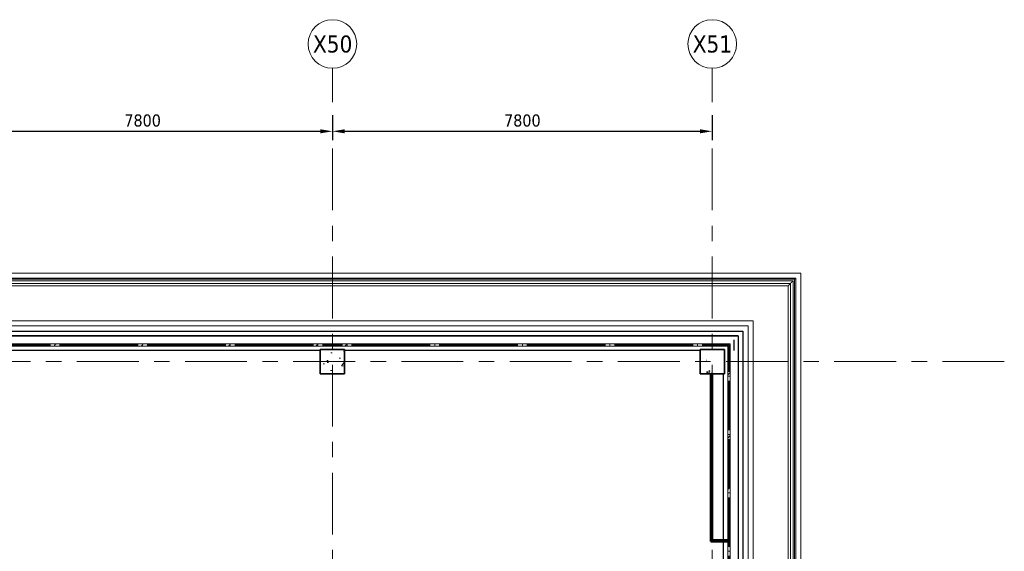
# Model space of a CAD drawing. Extents: x -3204 to 54657, y -2294 to 61632.
# Tile 65 of 65: x 32575 to 52800, y 50700 to 61632. Entities that reach past the tile are written whole.
import ezdxf

# ---------------------------------------------------------------- set-up
doc = ezdxf.new("R2010")
doc.units = 0
doc.header["$LTSCALE"] = 100
doc.linetypes.add('stramien', pattern=[22.225, 12.7, -3.175, 3.175, -3.175])
for name, color, linetype, lineweight in [('BA20----_WANDEN', 14, 'Continuous', 50), ('BL$7A---_STRAMIEN', 7, 'Continuous', 18), ('BL20----_WANDEN', 7, 'Continuous', 25), ('BL23----_VLOEREN', 11, 'Continuous', 18), ('BL28----_CONSTRUCTIES', 4, 'Continuous', 18), ('BL30----_KOZIJNEN', 14, 'Continuous', 25), ('BL34----_BALUSTRADES', 1, 'Continuous', 18), ('BM$1A---_MAATVOERING', 1, 'Continuous', 18)]:
    doc.layers.add(name, color=color, linetype=linetype, lineweight=lineweight)
doc.styles.add('Tahoma', font='tahoma.ttf', dxfattribs={"height": 350})
doc.styles.add('Tahoma_1', font='tahoma.ttf', dxfattribs={"height": 250})
doc.dimstyles.new('00_2_5mm', dxfattribs={"dimscale": 304.8, "dimtxt": 261.005209, "dimasz": 0.82021, "dimexe": 0.590551, "dimexo": 0.0625, "dimgap": 0.295276, "dimtad": 1, "dimdec": 0, "dimzin": 0, "dimdsep": 46, "dimtxsty": 'Tahoma_1', "dimsah": 1, "dimcen": 0.09, "dimdle": 0.590551, "dimazin": 0, "dimtfac": 1, "dimtdec": 4, "dimtix": 1, "dimtmove": 0, "dimatfit": 3, "dimfxl": 1.148294, "dimfxlon": 1, "dimtvp": 1, "dimtolj": 1, "dimtzin": 0, "dimarcsym": 2})
pattern_1 = [(50, (8878.4, 12805.1), (728.7365, -63.756), [76.2, -838.2]), (355, (8878.4, 12805.1), (-140.972, 764.228), [60.96, -670.56]), (100.451, (8939.1, 12799.8), (587.77, 700.467), [64.76, -712.36]), (46.184, (8878.4, 13008.3), (1084.316, -168.171), [114.3, -1257.3]), (96.636, (8968.8, 12994.3), (949.61, 989.71), [97.14, -1068.54]), (351.184, (8878.4, 13008.3), (949.62, 989.701), [91.44, -1005.84]), (21, (8980, 12957.5), (606.458, -409.0606), [76.2, -838.2]), (326, (8980, 12957.5), (247.208, 736.753), [60.96, -670.56]), (71.451, (9030.54, 12923.4), (853.668, 327.6855), [64.76, -712.36]), (37.5, (8878.4, 12805.08), (12.3547, 338.2201), [3.353, -659.079, 3.353, -677.367, -673.1]), (37.5, (8878.4, 12805.08), (12.3547, 338.2201), [-1343.152, 3.353, -669.747]), (7.5, (8878.4, 12805.08), (267.2789, 400.7221), [3.353, -384.759, 3.353, -643.839, -256.54]), (7.5, (8878.4, 12805.08), (267.2789, 400.7221), [-1035.304, 3.353, -253.187]), (327.5, (8651.83, 12805.08), (542.3633, -22.9153), [3.353, -250.647, 3.353, -789.127, -1051.56]), (327.5, (8651.83, 12805.08), (542.3633, -22.9153), [-1046.48, 3.353, -1048.207]), (317.5, (8550.24, 12805.1), (592.517, 101.707), [3.353, -326.847, 3.353, -522.935, -746.76]), (317.5, (8550.24, 12805.1), (592.517, 101.707), [-856.488, 3.353, -743.407])]

# ---------------------------------------------------------------- blocks, each defined once
blk = doc.blocks.new('23_FL_glazenwasbalkon2 - AL_23_glazenwasbalkon-1321570-1')
at = {"layer": 'BL23----_VLOEREN'}
for p, q in [((-2898, 43615), (39742, 43615)), ((39642, 43515), (-2798, 43515)), ((-2771, 43488), (39614, 43488)), ((39614, 43488), (39642, 43515)), ((39614, -5555), (39614, 43488)), ((39642, -5555), (39642, 43515)), ((39742, -5555), (39742, 43615)), ((-1918, 42635), (38762, 42635)), ((38662, 42535), (-1818, 42535)), ((38662, -5555), (38662, 42535)), ((38762, -5555), (38762, 42635))]:
    blk.add_line(p, q, dxfattribs=at)
blk = doc.blocks.new('31_WN_AMC_a_br_paneel - 600x1530-V51-1')
at = {"layer": 'BL30----_KOZIJNEN', "lineweight": 18}
h = blk.add_hatch(dxfattribs=at)
h.set_pattern_fill('FP_101', color=256, style=0, pattern_type=2)
h.set_pattern_definition([(45, (-30121.6, -42134.9), (-449.013, 449.013), []), (45, (-29962.85, -42134.9), (0, 898.026), []), (45, (-30280.35, -42134.9), (0, 898.0256), [])])
h.paths.add_polyline_path([(300, -21), (300, 29), (200, 29), (200, -21)], flags=0)
h.paths.add_polyline_path([(-200, -21), (-200, 29), (-300, 29), (-300, -21), (-254, -21)], flags=0)
h = blk.add_hatch(dxfattribs=at)
h.set_pattern_fill('FP_100', color=256, style=0, pattern_type=2)
h.set_pattern_definition([(45, (-30121.6, -42134.92), (-212.132, 212.132), [])])
h.paths.add_polyline_path([(200, 0), (200, 8), (-200, 8), (-200, 0)], flags=0)
for p, q in [((-200, 29), (-300, 29)), ((-200, -21), (-200, 29)), ((-200, 29), (200, 29)), ((200, 8), (-200, 8)), ((-200, 8), (-200, 0)), ((-200, 0), (200, 0)), ((300, 29), (200, 29)), ((200, 29), (200, -21)), ((200, 0), (200, 8)), ((-300, -21), (-200, -21)), ((-200, -21), (200, -21)), ((200, -21), (300, -21))]:
    blk.add_line(p, q, dxfattribs=at)
blk = doc.blocks.new('31_WN_AMC_a_br_paneel - 1200x1530-2248574-1')
at = {"layer": 'BL30----_KOZIJNEN', "lineweight": 18}
h = blk.add_hatch(dxfattribs=at)
h.set_pattern_fill('FP_120', color=256, style=0, pattern_type=2)
h.set_pattern_definition([(135, (40894.92, -38261.6), (-212.132, -212.132), [])])
h.paths.add_polyline_path([(500, 8), (-500, 8), (-500, 0), (500, 0)], flags=0)
for p, q in [((-600, 29), (-600, -21)), ((-500, 29), (-600, 29)), ((-500, -21), (-500, 29)), ((-500, 29), (500, 29)), ((500, 8), (-500, 8)), ((-500, 8), (-500, 0)), ((-500, 0), (500, 0)), ((600, 29), (500, 29)), ((500, 29), (500, -21)), ((500, 0), (500, 8)), ((600, -21), (600, 29)), ((-600, -21), (-500, -21)), ((-500, -21), (500, -21)), ((500, -21), (600, -21))]:
    blk.add_line(p, q, dxfattribs=at)
blk = doc.blocks.new('31_WN_AMC_a_br_paneel - 1200x1530-V67-1')
at = {"layer": 'BL30----_KOZIJNEN', "lineweight": 18}
h = blk.add_hatch(dxfattribs=at)
h.set_pattern_fill('FP_122', color=256, style=0, pattern_type=2)
h.set_pattern_definition([(135, (39694.9, -38261.6), (-449.013, -449.013), []), (135, (39694.9, -38102.85), (-898.0256, 6e-14), []), (135, (39694.9, -38420.35), (-898.0256, 6e-14), [])])
h.paths.add_polyline_path([(600, -21), (600, 29), (500, 29), (500, -21)], flags=0)
h.paths.add_polyline_path([(-500, 29), (-600, 29), (-600, -21), (-500, -21)], flags=0)
h = blk.add_hatch(dxfattribs=at)
h.set_pattern_fill('FP_121', color=256, style=0, pattern_type=2)
h.set_pattern_definition([(135, (39694.92, -38261.6), (-212.132, -212.132), [])])
h.paths.add_polyline_path([(500, 8), (-500, 8), (-500, 0), (500, 0)], flags=0)
for p, q in [((-600, 29), (-600, -21)), ((-500, 29), (-600, 29)), ((-500, -21), (-500, 29)), ((-500, 29), (500, 29)), ((500, 8), (-500, 8)), ((-500, 8), (-500, 0)), ((-500, 0), (500, 0)), ((600, 29), (500, 29)), ((500, 29), (500, -21)), ((500, 0), (500, 8)), ((600, -21), (600, 29)), ((-600, -21), (-500, -21)), ((-500, -21), (500, -21)), ((500, -21), (600, -21))]:
    blk.add_line(p, q, dxfattribs=at)
blk = doc.blocks.new('31_WN_AMC_a_br_paneel - 1200x1530-V68-1')
at = {"layer": 'BL30----_KOZIJNEN', "lineweight": 18}
h = blk.add_hatch(dxfattribs=at)
h.set_pattern_fill('FP_124', color=256, style=0, pattern_type=2)
h.set_pattern_definition([(135, (38494.9, -38261.6), (-449.013, -449.013), []), (135, (38494.9, -38102.85), (-898.0256, 6e-14), []), (135, (38494.9, -38420.35), (-898.0256, 6e-14), [])])
h.paths.add_polyline_path([(600, -21), (600, 29), (500, 29), (500, -21)], flags=0)
h.paths.add_polyline_path([(-500, -21), (-500, 29), (-600, 29), (-600, -21)], flags=0)
h = blk.add_hatch(dxfattribs=at)
h.set_pattern_fill('FP_123', color=256, style=0, pattern_type=2)
h.set_pattern_definition([(135, (38494.92, -38261.6), (-212.132, -212.132), [])])
h.paths.add_polyline_path([(500, 8), (-500, 8), (-500, 0), (500, 0)], flags=0)
for p, q in [((-600, 29), (-600, -21)), ((-500, 29), (-600, 29)), ((-500, -21), (-500, 29)), ((-500, 29), (500, 29)), ((500, 8), (-500, 8)), ((-500, 8), (-500, 0)), ((-500, 0), (500, 0)), ((600, 29), (500, 29)), ((500, 29), (500, -21)), ((500, 0), (500, 8)), ((-600, -21), (-500, -21)), ((-500, -21), (370, -21)), ((395, -21), (500, -21)), ((500, -21), (600, -21))]:
    blk.add_line(p, q, dxfattribs=at)
blk = doc.blocks.new('31_WN_AMC_a_br_raam - 1800x1530-V70-1')
at = {"layer": 'BL30----_KOZIJNEN', "lineweight": 18}
for p, q in [((-900, 29), (-900, -21)), ((-800, 29), (-900, 29)), ((-800, -21), (-800, 29)), ((-800, 29), (800, 29)), ((800, 7), (-800, 7)), ((-800, 7), (-800, 1)), ((-800, 1), (800, 1)), ((900, 29), (800, 29)), ((800, 29), (800, -21)), ((800, 1), (800, 7)), ((900, -21), (900, 29)), ((-900, -21), (-800, -21)), ((-800, -21), (800, -21)), ((800, -21), (900, -21))]:
    blk.add_line(p, q, dxfattribs=at)
blk = doc.blocks.new('31_WN_AMC_a_br_raam - 1800x1530-V91-1')
at = {"layer": 'BL30----_KOZIJNEN', "lineweight": 18}
h = blk.add_hatch(dxfattribs=at)
h.set_pattern_fill('FP_148', color=256, style=0, pattern_type=2)
h.set_pattern_definition([(45, (-23521.6, -42134.9), (-449.013, 449.013), []), (45, (-23362.85, -42134.9), (0, 898.026), []), (45, (-23680.35, -42134.9), (0, 898.026), [])])
h.paths.add_polyline_path([(900, -21), (900, 29), (800, 29), (800, -21)], flags=0)
h.paths.add_polyline_path([(-900, -21), (-800, -21), (-800, 29), (-900, 29)], flags=0)
for p, q in [((-900, 29), (-900, -21)), ((-800, 29), (-900, 29)), ((-800, -21), (-800, 29)), ((-800, 29), (800, 29)), ((800, 7), (-800, 7)), ((-800, 7), (-800, 1)), ((-800, 1), (800, 1)), ((900, 29), (800, 29)), ((800, 29), (800, -21)), ((800, 1), (800, 7)), ((900, -21), (900, 29)), ((-900, -21), (-800, -21)), ((-800, -21), (800, -21)), ((800, -21), (900, -21))]:
    blk.add_line(p, q, dxfattribs=at)
blk = doc.blocks.new('31_WN_AMC_a_br_raam - 1800x1530-V92-1')
at = {"layer": 'BL30----_KOZIJNEN', "lineweight": 18}
h = blk.add_hatch(dxfattribs=at)
h.set_pattern_fill('FP_149', color=256, style=0, pattern_type=2)
h.set_pattern_definition([(45, (-25321.6, -42134.9), (-449.013, 449.013), []), (45, (-25162.85, -42134.9), (0, 898.026), []), (45, (-25480.35, -42134.9), (0, 898.026), [])])
h.paths.add_polyline_path([(900, -21), (900, 29), (800, 29), (800, -21)], flags=0)
h.paths.add_polyline_path([(-900, -21), (-800, -21), (-800, 29), (-900, 29)], flags=0)
for p, q in [((-900, 29), (-900, -21)), ((-800, 29), (-900, 29)), ((-800, -21), (-800, 29)), ((-800, 29), (800, 29)), ((800, 7), (-800, 7)), ((-800, 7), (-800, 1)), ((-800, 1), (800, 1)), ((900, 29), (800, 29)), ((800, 29), (800, -21)), ((800, 1), (800, 7)), ((900, -21), (900, 29)), ((-900, -21), (-800, -21)), ((-800, -21), (800, -21)), ((800, -21), (900, -21))]:
    blk.add_line(p, q, dxfattribs=at)
blk = doc.blocks.new('31_WN_AMC_a_br_raam - 1800x1530-V93-1')
at = {"layer": 'BL30----_KOZIJNEN', "lineweight": 18}
h = blk.add_hatch(dxfattribs=at)
h.set_pattern_fill('FP_150', color=256, style=0, pattern_type=2)
h.set_pattern_definition([(45, (-27121.6, -42134.9), (-449.013, 449.013), []), (45, (-26962.85, -42134.9), (0, 898.026), []), (45, (-27280.35, -42134.9), (0, 898.026), [])])
h.paths.add_polyline_path([(800, -21), (900, -21), (900, 29), (800, 29)], flags=0)
h.paths.add_polyline_path([(-900, -21), (-800, -21), (-800, 29), (-900, 29)], flags=0)
for p, q in [((-900, 29), (-900, -21)), ((-800, 29), (-900, 29)), ((-800, -21), (-800, 29)), ((-800, 29), (800, 29)), ((800, 7), (-800, 7)), ((-800, 7), (-800, 1)), ((-800, 1), (800, 1)), ((900, 29), (800, 29)), ((800, 29), (800, -21)), ((800, 1), (800, 7)), ((900, -21), (900, 29)), ((-900, -21), (-800, -21)), ((-800, -21), (800, -21)), ((800, -21), (900, -21))]:
    blk.add_line(p, q, dxfattribs=at)
blk = doc.blocks.new('31_WN_AMC_a_br_raam - 1800x1530-V94-1')
at = {"layer": 'BL30----_KOZIJNEN', "lineweight": 18}
h = blk.add_hatch(dxfattribs=at)
h.set_pattern_fill('FP_151', color=256, style=0, pattern_type=2)
h.set_pattern_definition([(45, (-28921.6, -42134.9), (-449.013, 449.013), []), (45, (-28762.85, -42134.9), (0, 898.026), []), (45, (-29080.35, -42134.9), (0, 898.026), [])])
h.paths.add_polyline_path([(800, -21), (900, -21), (900, 29), (800, 29)], flags=0)
h.paths.add_polyline_path([(-900, -21), (-800, -21), (-800, 29), (-900, 29)], flags=0)
for p, q in [((-900, 29), (-900, -21)), ((-800, 29), (-900, 29)), ((-800, -21), (-800, 29)), ((-800, 29), (800, 29)), ((800, 7), (-800, 7)), ((-800, 7), (-800, 1)), ((-800, 1), (800, 1)), ((900, 29), (800, 29)), ((800, 29), (800, -21)), ((800, 1), (800, 7)), ((900, -21), (900, 29)), ((-900, -21), (-800, -21)), ((-800, -21), (800, -21)), ((800, -21), (900, -21))]:
    blk.add_line(p, q, dxfattribs=at)
blk = doc.blocks.new('31_WN_AMC_a_br_raam - 1800x1530-V95-1')
at = {"layer": 'BL30----_KOZIJNEN', "lineweight": 18}
h = blk.add_hatch(dxfattribs=at)
h.set_pattern_fill('FP_152', color=256, style=0, pattern_type=2)
h.set_pattern_definition([(45, (-31321.6, -42134.9), (-449.013, 449.013), []), (45, (-31162.85, -42134.9), (0, 898.0256), []), (45, (-31480.35, -42134.9), (0, 898.0256), [])])
h.paths.add_polyline_path([(900, -21), (900, 29), (800, 29), (800, -21)], flags=0)
h.paths.add_polyline_path([(-800, -21), (-800, 29), (-900, 29), (-900, -21)], flags=0)
for p, q in [((-900, 29), (-900, -21)), ((-800, 29), (-900, 29)), ((-800, -21), (-800, 29)), ((-800, 29), (800, 29)), ((800, 7), (-800, 7)), ((-800, 7), (-800, 1)), ((-800, 1), (800, 1)), ((900, 29), (800, 29)), ((800, 29), (800, -21)), ((800, 1), (800, 7)), ((900, -21), (900, 29)), ((-900, -21), (-800, -21)), ((-800, -21), (800, -21)), ((800, -21), (900, -21))]:
    blk.add_line(p, q, dxfattribs=at)
blk = doc.blocks.new('31_WN_AMC_a_br_raam - 1800x1530-V96-1')
at = {"layer": 'BL30----_KOZIJNEN', "lineweight": 18}
h = blk.add_hatch(dxfattribs=at)
h.set_pattern_fill('FP_153', color=256, style=0, pattern_type=2)
h.set_pattern_definition([(45, (-33121.6, -42134.9), (-449.013, 449.013), []), (45, (-32962.85, -42134.9), (0, 898.0256), []), (45, (-33280.35, -42134.9), (0, 898.0256), [])])
h.paths.add_polyline_path([(800, -21), (900, -21), (900, 29), (800, 29)], flags=0)
h.paths.add_polyline_path([(-900, -21), (-800, -21), (-800, 29), (-900, 29)], flags=0)
for p, q in [((-900, 29), (-900, -21)), ((-800, 29), (-900, 29)), ((-800, -21), (-800, 29)), ((-800, 29), (800, 29)), ((800, 7), (-800, 7)), ((-800, 7), (-800, 1)), ((-800, 1), (800, 1)), ((900, 29), (800, 29)), ((800, 29), (800, -21)), ((800, 1), (800, 7)), ((900, -21), (900, 29)), ((-900, -21), (-800, -21)), ((-800, -21), (800, -21)), ((800, -21), (900, -21))]:
    blk.add_line(p, q, dxfattribs=at)
blk = doc.blocks.new('31_WN_AMC_a_br_raam - 1800x1530-V125-1')
at = {"layer": 'BL30----_KOZIJNEN', "lineweight": 18}
h = blk.add_hatch(dxfattribs=at)
h.set_pattern_fill('FP_175', color=256, style=0, pattern_type=2)
h.set_pattern_definition([(45, (-34921.6, -42134.9), (-449.013, 449.013), []), (45, (-34762.85, -42134.9), (0, 898.0256), []), (45, (-35080.35, -42134.9), (0, 898.0256), [])])
h.paths.add_polyline_path([(900, -21), (900, 29), (800, 29), (800, -21)], flags=0)
h.paths.add_polyline_path([(-900, -21), (-800, -21), (-800, 29), (-900, 29)], flags=0)
for p, q in [((-900, 29), (-900, -21)), ((-800, 29), (-900, 29)), ((-800, -21), (-800, 29)), ((-800, 29), (800, 29)), ((800, 7), (-800, 7)), ((-800, 7), (-800, 1)), ((-800, 1), (800, 1)), ((900, 29), (800, 29)), ((800, 29), (800, -21)), ((800, 1), (800, 7)), ((900, -21), (900, 29)), ((-900, -21), (-800, -21)), ((-800, -21), (800, -21)), ((800, -21), (900, -21))]:
    blk.add_line(p, q, dxfattribs=at)
blk = doc.blocks.new('31_WN_AMC_a_br_raam - 1800x1530-2251170-1')
at = {"layer": 'BL30----_KOZIJNEN', "lineweight": 18}
h = blk.add_hatch(dxfattribs=at)
h.set_pattern_fill('FP_176', color=256, style=0, pattern_type=2)
h.set_pattern_definition([(225, (36721.6, 42134.9), (449.013, -449.013), []), (225, (36562.85, 42134.9), (6e-14, -898.0256), []), (225, (36880.35, 42134.9), (6e-14, -898.0256), [])])
h.paths.add_polyline_path([(-800, 21), (-900, 21), (-900, -29), (-800, -29)], flags=0)
h.paths.add_polyline_path([(800, 21), (800, -29), (900, -29), (900, 21)], flags=0)
for p, q in [((-900, 21), (-800, 21)), ((-900, -29), (-900, 21)), ((-800, 21), (-800, -29)), ((-800, 21), (800, 21)), ((800, 21), (900, 21)), ((800, -29), (800, 21)), ((900, 21), (900, -29)), ((-800, -29), (-900, -29)), ((-800, -1), (800, -1)), ((-800, -7), (-800, -1)), ((800, -7), (-800, -7)), ((-800, -29), (800, -29)), ((800, -1), (800, -7)), ((900, -29), (800, -29))]:
    blk.add_line(p, q, dxfattribs=at)
blk = doc.blocks.new('31_WN_AMC_a_br_hoekpaneel - 669x669x1530-V126-1')
at = {"layer": 'BL30----_KOZIJNEN', "lineweight": 18}
h = blk.add_hatch(dxfattribs=at)
h.set_pattern_fill('FP_182', color=256, style=0, pattern_type=2)
h.set_pattern_definition([(315, (-41829.4, 38261.6), (449.013, 449.013), []), (315, (-41829.4, 38102.85), (898.0256, 0), []), (315, (-41829.4, 38420.35), (898.0256, 0), [])])
h.paths.add_polyline_path([(-335, -29), (-235, -29), (-235, 21), (-335, 21)], flags=0)
h.paths.add_polyline_path([(284, 540), (334, 540), (334, 640), (284, 640)], flags=0)
h = blk.add_hatch(dxfattribs=at)
h.set_pattern_fill('FP_183', color=256, style=0, pattern_type=2)
h.set_pattern_definition([(315, (-41829.42, 38261.6), (212.132, 212.132), [])])
h.paths.add_polyline_path([(-235, -8), (313, -8), (313, 540), (305, 540), (305, 0), (-235, 0)], flags=0)
for p, q in [((284, 540), (284, 640)), ((334, 640), (334, 540)), ((334, 540), (284, 540)), ((284, 21), (284, 540)), ((305, 540), (313, 540)), ((305, 0), (305, 540)), ((313, 540), (313, -8)), ((334, 540), (334, -29)), ((-335, 21), (-235, 21)), ((-235, 21), (-235, -29)), ((-235, 21), (284, 21)), ((-235, -29), (-335, -29)), ((-235, 0), (305, 0)), ((-235, -8), (-235, 0)), ((313, -8), (-235, -8)), ((334, -29), (-235, -29))]:
    blk.add_line(p, q, dxfattribs=at)
blk = doc.blocks.new('Railing - Railing-2110834-1')
at = {"layer": 'BL34----_BALUSTRADES'}
for p, q in [((39582, 43455), (-2738, 43455)), ((-2688, 43405), (39532, 43405)), ((-2639, 43356), (39483, 43356)), ((39483, 43356), (39483, -5445)), ((39532, 43405), (39532, -5445)), ((39582, -5445), (39582, 43455))]:
    blk.add_line(p, q, dxfattribs=at)
for points, knots in [([(39532, 43405), (39531, 43405), (39531, 43404), (39529, 43403), (39528, 43401), (39526, 43400), (39525, 43398), (39523, 43397), (39521, 43395), (39520, 43393), (39519, 43392), (39517, 43390), (39516, 43389), (39514, 43387), (39512, 43386), (39511, 43384), (39509, 43383), (39508, 43381), (39506, 43379), (39504, 43378), (39503, 43376), (39501, 43374), (39500, 43373), (39498, 43371), (39497, 43370), (39495, 43368), (39494, 43367), (39492, 43365), (39490, 43364), (39489, 43362), (39487, 43361), (39486, 43359), (39484, 43358), (39483, 43356), (39483, 43356), (39483, 43356)], [-0.9117236, -0.9117236, -0.9117236, -0.9117236, -0.875, -0.8333333, -0.7916667, -0.7708333, -0.75, -0.7083333, -0.6875, -0.6666667, -0.6458333, -0.625, -0.6041667, -0.5833333, -0.5625, -0.5416667, -0.5208333, -0.5, -0.4791667, -0.4583333, -0.4375, -0.4166667, -0.3958333, -0.375, -0.3541667, -0.3333333, -0.3125, -0.2916667, -0.25, -0.2291667, -0.2083333, -0.1666667, -0.125, -0.0833333, 0, 0, 0, 0]), ([(39582, 43455), (39582, 43455), (39581, 43454), (39580, 43453), (39578, 43452), (39577, 43450), (39575, 43449), (39574, 43447), (39572, 43446), (39570, 43444), (39569, 43442), (39568, 43441), (39566, 43439), (39565, 43438), (39563, 43436), (39561, 43435), (39560, 43433), (39558, 43432), (39557, 43430), (39555, 43428), (39553, 43427), (39552, 43425), (39550, 43423), (39549, 43422), (39547, 43420), (39546, 43419), (39544, 43417), (39543, 43416), (39541, 43414), (39539, 43413), (39538, 43411), (39536, 43410), (39535, 43408), (39533, 43407), (39532, 43405), (39532, 43405), (39532, 43405)], [-1, -1, -1, -1, -0.916667, -0.875, -0.833333, -0.791667, -0.770833, -0.75, -0.708333, -0.6875, -0.666667, -0.645833, -0.625, -0.604167, -0.583333, -0.5625, -0.541667, -0.520833, -0.5, -0.479167, -0.458333, -0.4375, -0.416667, -0.395833, -0.375, -0.354167, -0.333333, -0.3125, -0.291667, -0.25, -0.229167, -0.208333, -0.166667, -0.125, -0.083333, 0, 0, 0, 0])]:
    blk.add_open_spline(points, degree=3, knots=knots, dxfattribs=at)
blk = doc.blocks.new('Grid - 5mm-26474-1')
at = {"layer": 'BL$7A---_STRAMIEN'}
blk.add_circle((0, 0), 5, dxfattribs=at)
blk = doc.blocks.new('*D428')
at = {"layer": 'BM$1A---_MAATVOERING', "color": 0, "lineweight": -2, "transparency": 16777216}
for p, q in [((31200, 59667), (31200, 59157)), ((39000, 59667), (39000, 59157)), ((31450, 59337), (38750, 59337))]:
    blk.add_line(p, q, dxfattribs=at)
at = {"layer": 'BM$1A---_MAATVOERING', "color": 0, "transparency": 16777216}
for points in [[(31450, 59378), (31450, 59295), (31200, 59337)], [(38750, 59378), (38750, 59295), (39000, 59337)]]:
    blk.add_solid(points, dxfattribs=at)
at = {"layer": 'Defpoints', "color": 0, "transparency": 16777216}
for p in [(31200, 59687), (39000, 59687), (39000, 59337)]:
    blk.add_point(p, dxfattribs=at)
at = {"layer": 'BM$1A---_MAATVOERING', "color": 0, "transparency": 16777216, "insert": (35100, 59557), "char_height": 250, "width": 894.88, "attachment_point": 5, "style": 'Tahoma_1'}
blk.add_mtext('\\A1;7800', dxfattribs=at)
blk = doc.blocks.new('*D429')
at = {"layer": 'BM$1A---_MAATVOERING', "color": 0, "lineweight": -2, "transparency": 16777216}
for p, q in [((39000, 59667), (39000, 59157)), ((46800, 59667), (46800, 59157)), ((39250, 59337), (46550, 59337))]:
    blk.add_line(p, q, dxfattribs=at)
at = {"layer": 'BM$1A---_MAATVOERING', "color": 0, "transparency": 16777216}
for points in [[(39250, 59378), (39250, 59295), (39000, 59337)], [(46550, 59378), (46550, 59295), (46800, 59337)]]:
    blk.add_solid(points, dxfattribs=at)
at = {"layer": 'Defpoints', "color": 0, "transparency": 16777216}
for p in [(39000, 59687), (46800, 59687), (46800, 59337)]:
    blk.add_point(p, dxfattribs=at)
at = {"layer": 'BM$1A---_MAATVOERING', "color": 0, "transparency": 16777216, "insert": (42900, 59557), "char_height": 250, "width": 894.88, "attachment_point": 5, "style": 'Tahoma_1'}
blk.add_mtext('\\A1;7800', dxfattribs=at)

msp = doc.modelspace()

# ---------------------------------------------------------------- hatches: boundary and pattern name
at = {"layer": 'BA20----_WANDEN', "lineweight": 18}
h = msp.add_hatch(dxfattribs=at)
h.set_pattern_fill('FP_105', color=256, angle=45, style=0, pattern_type=2)
h.set_pattern_definition([(135, (46800, 52627.5), (-212.13, -212.13), []), (140, (46800, 52627.5), (37.65, 430.356), [45, -495]), (85, (46800, 52627.5), (-451.32, -83.25), [36, -396]), (190.45, (46803.14, 52663.36), (-413.66, 347.11), [38.24, -420.685]), (136.184, (46680, 52627.5), (99.31, 640.34), [67.5, -742.5]), (186.636, (46688.3, 52680.86), (-584.47, 560.8), [57.37, -631.03]), (81.184, (46680, 52627.5), (-584.47, 560.8), [54, -594]), (111, (46710, 52687.5), (241.57, 358.144), [45, -495]), (56, (46710, 52687.5), (-435.09, 145.99), [36, -396]), (161.45, (46730.13, 52717.35), (-193.51, 504.135), [38.24, -420.685]), (127.5, (46800, 52627.5), (-133.1575, 4.864), [3.353, -257.447, 3.353, -264.647, -265]), (127.5, (46800, 52627.5), (-133.1575, 4.864), [-528.8, 3.353, -261.647]), (97.5, (46800, 52627.5), (-157.765, 105.228), [3.353, -149.447, 3.353, -251.447, -101]), (97.5, (46800, 52627.5), (-157.765, 105.228), [-407.6, 3.353, -97.647]), (57.5, (46800, 52538.3), (9.022, 213.529), [3.353, -96.647, 3.353, -308.647, -414]), (57.5, (46800, 52538.3), (9.022, 213.529), [-412, 3.353, -410.647]), (47.5, (46800, 52498.3), (-40.042, 233.274), [3.353, -126.647, 3.353, -203.847, -294]), (47.5, (46800, 52498.3), (-40.042, 233.274), [-337.2, 3.353, -290.647])])
h.paths.add_polyline_path([(46800, 50905), (46800, 54350), (46775, 54350), (46775, 50905)], flags=0)
h = msp.add_hatch(dxfattribs=at)
h.set_pattern_fill('FP_106', color=256, angle=-315, style=0, pattern_type=2)
h.set_pattern_definition([(225, (46959.5, 50930), (212.13, -212.13), []), (230, (46959.5, 50930), (-430.36, 37.65), [45, -495]), (175, (46959.5, 50930), (83.25, -451.3), [36, -396]), (280.45, (46923.64, 50933.14), (-347.1, -413.66), [38.24, -420.69]), (226.18, (46959.5, 50810), (-640.34, 99.3), [67.5, -742.5]), (276.64, (46906.14, 50818.3), (-560.8, -584.5), [57.37, -631.03]), (171.18, (46959.5, 50810), (-560.8, -584.5), [54, -594]), (201, (46899.5, 50840), (-358.14, 241.57), [45, -495]), (146, (46899.5, 50840), (-146, -435.1), [36, -396]), (251.45, (46869.65, 50860.13), (-504.13, -193.5), [38.24, -420.69]), (217.5, (46959.5, 50930), (-4.864, -133.16), [3.353, -257.447, 3.353, -264.647, -265]), (217.5, (46959.5, 50930), (-4.864, -133.16), [-528.8, 3.353, -261.647]), (187.5, (46959.5, 50930), (-105.23, -157.76), [3.353, -149.447, 3.353, -251.447, -101]), (187.5, (46959.5, 50930), (-105.23, -157.76), [-407.6, 3.35, -97.65]), (147.5, (47048.7, 50930), (-213.53, 9.02), [3.353, -96.647, 3.353, -308.647, -414]), (147.5, (47048.7, 50930), (-213.53, 9.02), [-412, 3.353, -410.647]), (137.5, (47088.7, 50930), (-233.27, -40.04), [3.353, -126.647, 3.353, -203.847, -294]), (137.5, (47088.7, 50930), (-233.27, -40.04), [-337.2, 3.35, -290.65])])
h.paths.add_polyline_path([(47119, 50905), (47119, 50930), (46800, 50930), (46800, 50905)], flags=0)
at = {"layer": 'BL28----_CONSTRUCTIES'}
h = msp.add_hatch(dxfattribs=at)
h.set_pattern_fill('FP_1', color=256, style=0, pattern_type=2)
h.set_pattern_definition(pattern_1)
h.paths.add_polyline_path([(39250, 54350), (39250, 54850), (38750, 54850), (38750, 54350)], flags=0)
h = msp.add_hatch(dxfattribs=at)
h.set_pattern_fill('FP_1', color=256, style=0, pattern_type=2)
h.set_pattern_definition(pattern_1)
h.paths.add_polyline_path([(47050, 54350), (47050, 54850), (46550, 54850), (46550, 54350)], flags=0)

# ---------------------------------------------------------------- linework, layer by layer
at = {"layer": 'BL$7A---_STRAMIEN', "linetype": 'stramien'}
for p, q in [((39000, -2294.5), (39000, 60632.3)), ((46800, -2294.5), (46800, 60632.3)), ((52800, 54600), (-2203.7, 54600))]:
    msp.add_line(p, q, dxfattribs=at)
at = {"layer": 'BL20----_WANDEN'}
for p, q in [((29700, 55230), (47430, 55230)), ((47430, 55230), (47430, 7305)), ((47330, 55130), (29700, 55130)), ((29700, 55130), (47330, 55130)), ((47250, 54830), (47250, 55050)), ((47330, 55130), (47330, 55130)), ((47330, 55130), (47330, 7500)), ((38750, 54830), (31575, 54830)), ((46550, 54830), (39250, 54830)), ((47030, 50930), (47030, 54350)), ((47030, 47050), (47030, 50905))]:
    msp.add_line(p, q, dxfattribs=at)
at = {"layer": 'BL20----_WANDEN', "lineweight": 50}
for p, q in [((46775, 54350), (46775, 50905)), ((46800, 54350), (46775, 54350)), ((46800, 50930), (46800, 54350)), ((46775, 50905), (47119, 50905)), ((47119, 50930), (46800, 50930)), ((47119, 50905), (47119, 50930))]:
    msp.add_line(p, q, dxfattribs=at)
at = {"layer": 'BL28----_CONSTRUCTIES', "lineweight": 35}
for p, q in [((39250, 54850), (38750, 54850)), ((38750, 54850), (38750, 54350)), ((39250, 54350), (39250, 54850)), ((47050, 54850), (46550, 54850)), ((46550, 54850), (46550, 54350)), ((47050, 54350), (47050, 54850)), ((38750, 54350), (39250, 54350)), ((46550, 54350), (47050, 54350))]:
    msp.add_line(p, q, dxfattribs=at)

# ---------------------------------------------------------------- block references
at = {"layer": 'BL$7A---_STRAMIEN', "xscale": 99.99999999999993, "yscale": 99.99999999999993, "zscale": 99.99999999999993}
for p in [(39000, 61132.3), (46800, 61132.3)]:
    msp.add_blockref('Grid - 5mm-26474-1', p, dxfattribs=at)
at = {"layer": 'BL23----_VLOEREN'}
msp.add_blockref('23_FL_glazenwasbalkon2 - AL_23_glazenwasbalkon-1321570-1', (8878.4, 12805.1), dxfattribs=at)
at = {"layer": 'BL30----_KOZIJNEN'}
for name, p in [('31_WN_AMC_a_br_raam - 1800x1530-V91-1', (32400, 54940)), ('31_WN_AMC_a_br_raam - 1800x1530-V92-1', (34200, 54940)), ('31_WN_AMC_a_br_raam - 1800x1530-V93-1', (36000, 54940)), ('31_WN_AMC_a_br_raam - 1800x1530-V94-1', (37800, 54940)), ('31_WN_AMC_a_br_paneel - 600x1530-V51-1', (39000, 54940)), ('31_WN_AMC_a_br_raam - 1800x1530-V95-1', (40200, 54940)), ('31_WN_AMC_a_br_raam - 1800x1530-V96-1', (42000, 54940)), ('31_WN_AMC_a_br_raam - 1800x1530-V125-1', (43800, 54940))]:
    msp.add_blockref(name, p, dxfattribs=at)
for name, p, rotation in [('31_WN_AMC_a_br_raam - 1800x1530-2251170-1', (45600, 54940), 180), ('31_WN_AMC_a_br_hoekpaneel - 669x669x1530-V126-1', (47140, 54634.5), 89.99999999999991), ('31_WN_AMC_a_br_paneel - 1200x1530-2248574-1', (47140, 53700), 269.9999999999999), ('31_WN_AMC_a_br_paneel - 1200x1530-V67-1', (47140, 52500), 269.9999999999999), ('31_WN_AMC_a_br_paneel - 1200x1530-V68-1', (47140, 51300), 269.9999999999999), ('31_WN_AMC_a_br_raam - 1800x1530-V70-1', (47140, 49800), 269.9999999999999)]:
    msp.add_blockref(name, p, dxfattribs=dict(at, rotation=rotation))
at = {"layer": 'BL34----_BALUSTRADES'}
msp.add_blockref('Railing - Railing-2110834-1', (8878.4, 12805.1), dxfattribs=at)

# ---------------------------------------------------------------- texts
at = {"layer": 'BL$7A---_STRAMIEN', "char_height": 350, "width": 962.025, "attachment_point": 1, "style": 'Tahoma'}
for s, insert in [('X50', (38599.9, 61307.1)), ('X51', (46399.9, 61307.1))]:
    msp.add_mtext(s, dxfattribs=dict(at, insert=insert))

# ---------------------------------------------------------------- dimensions: what is measured, and where the dimension line sits
at = {"layer": 'BM$1A---_MAATVOERING'}
for base, p1, p2, picture, middle in [((39000, 59336.5), (31200, 59686.5), (39000, 59686.5), '*D428', (35100, 59557.2)), ((46800, 59336.5), (39000, 59686.5), (46800, 59686.5), '*D429', (42900, 59557.2))]:
    dim = msp.add_linear_dim(base=base, p1=p1, p2=p2, dimstyle='00_2_5mm', override={"dimpost": '<>', "dimfxl": 7800}, dxfattribs=at)
    dim.commit()
    dim.dimension.update_dxf_attribs({"geometry": picture, "text_midpoint": middle})

doc.saveas('drawing.dxf')
